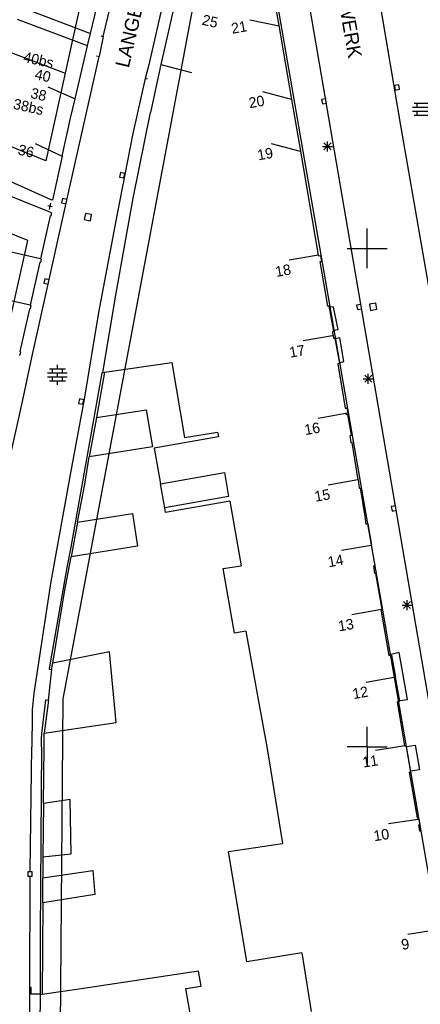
# Model space of a CAD drawing. Header units: millimetres. Extents: x 135944 to 142000, y 454200 to 456692.
# Tile 104 of 153: x 137065 to 137105, y 456174 to 456273. Entities that reach past the tile are written whole.
import ezdxf
from ezdxf.enums import TextEntityAlignment as Align

# ---------------------------------------------------------------- set-up
doc = ezdxf.new("R2010")
doc.units = ezdxf.units.MM
for name, color, linetype in [('TotaalGBKN2013_Bistad', 251, 'Continuous'), ('TotaalGBKN2013X$0$Contouren', 251, 'Continuous'), ('TotaalGBKN2013X$0$Xref', 251, 'Continuous')]:
    doc.layers.add(name, color=color, linetype=linetype)
doc.styles.add('TotaalGBKN2013X$0$GBKN binnenstad 2009$0$Standard', font='txt')

# ---------------------------------------------------------------- blocks, each defined once
blk = doc.blocks.new('TotaalGBKN2013X$0$GBKN binnenstad 2009')
at = {"layer": 'TotaalGBKN2013_Bistad'}
for p, q in [((137107006, 456200000), (137091862, 456288163)), ((137073521, 456271251), (137077126, 456286509)), ((137080457, 456278655), (137078053, 456268283)), ((137091174, 456272337), (137090114, 456278456)), ((137103429, 456262113), (137100870, 456277261)), ((137072248, 456271548), (137073335, 456276116)), ((137080675, 456274443), (137079297, 456268456)), ((137065393, 456274154), (137072248, 456271548)), ((137071957, 456270326), (137064919, 456272945)), ((137088242, 456272925), (137091182, 456272335)), ((137092457, 456264937), (137091174, 456272337)), ((137071957, 456270326), (137072248, 456271548)), ((137073276, 456271303), (137073521, 456271252)), ((137070690, 456265004), (137071957, 456270326)), ((137073521, 456271251), (137073108, 456269256)), ((137070423, 456257375), (137073108, 456269256)), ((137072863, 456269308), (137073108, 456269257)), ((137079297, 456268456), (137078254, 456263614)), ((137079297, 456268456), (137082365, 456267636)), ((137078053, 456268283), (137077732, 456267024)), ((137077732, 456267024), (137076488, 456261506)), ((137077976, 456266971), (137077732, 456267024)), ((137103187, 456266402), (137102743, 456266326)), ((137103263, 456265958), (137103187, 456266402)), ((137070746, 456264978), (137067988, 456266158)), ((137089496, 456265729), (137092394, 456264954)), ((137102743, 456266326), (137102819, 456265882)), ((137102819, 456265882), (137103263, 456265958)), ((137070228, 456263063), (137070690, 456265004)), ((137093357, 456259739), (137092457, 456264937)), ((137095877, 456265008), (137095433, 456264932)), ((137095433, 456264932), (137095509, 456264489)), ((137095509, 456264489), (137095952, 456264564)), ((137104728, 456264557), (137106328, 456264557)), ((137105028, 456264157), (137105028, 456264557)), ((137076541, 456255046), (137078254, 456263614)), ((137104548, 456264157), (137106508, 456264157)), ((137104548, 456263757), (137106508, 456263757)), ((137105028, 456263357), (137105028, 456263757)), ((137069395, 456259244), (137070228, 456263063)), ((137104728, 456263357), (137106328, 456263357)), ((137076488, 456261506), (137074920, 456253478)), ((137106436, 456244852), (137103429, 456262113)), ((137069435, 456259226), (137066711, 456260482)), ((137090379, 456260503), (137093285, 456259758)), ((137095670, 456259875), (137096378, 456260583)), ((137096378, 456259875), (137095670, 456260583)), ((137096024, 456259729), (137096024, 456260729)), ((137095119, 456249328), (137093357, 456259739)), ((137095524, 456260229), (137096524, 456260229)), ((137069395, 456259244), (137068434, 456254838)), ((137060897, 456258218), (137068323, 456254884)), ((137075243, 456257595), (137075152, 456257154)), ((137075684, 456257504), (137075243, 456257595)), ((137075593, 456257063), (137075684, 456257504)), ((137058658, 456257454), (137068073, 456253684)), ((137069444, 456252911), (137070423, 456257375)), ((137075152, 456257154), (137075593, 456257063)), ((137068121, 456253908), (137068251, 456254538)), ((137068434, 456254838), (137068323, 456254884)), ((137069443, 456254998), (137069345, 456254559)), ((137069345, 456254559), (137069784, 456254461)), ((137069882, 456254900), (137069443, 456254998)), ((137074818, 456245503), (137076541, 456255046)), ((137068410, 456254177), (137067962, 456254269)), ((137068073, 456253684), (137068331, 456253581)), ((137068331, 456253581), (137068251, 456253241)), ((137066342, 456239045), (137069444, 456252911)), ((137068191, 456253251), (137067221, 456248951)), ((137068251, 456253241), (137068191, 456253251)), ((137071747, 456253509), (137071622, 456252902)), ((137071622, 456252902), (137072229, 456252777)), ((137072354, 456253384), (137071747, 456253509)), ((137072229, 456252777), (137072354, 456253384)), ((137074920, 456253478), (137073061, 456243586)), ((137100000, 456250000), (137100000, 456252000)), ((137067221, 456248951), (137064294, 456249608)), ((137098000, 456250000), (137100000, 456250000)), ((137100000, 456250000), (137102000, 456250000)), ((137100000, 456248000), (137100000, 456250000)), ((137067151, 456248601), (137066191, 456244301)), ((137067221, 456248591), (137067151, 456248601)), ((137067221, 456248951), (137067291, 456248931)), ((137067291, 456248931), (137067221, 456248591)), ((137095123, 456249329), (137092169, 456248809)), ((137095140, 456249204), (137095119, 456249328)), ((137095359, 456249242), (137095140, 456249204)), ((137095286, 456248669), (137095441, 456248694)), ((137096042, 456244193), (137095286, 456248669)), ((137095441, 456248694), (137095359, 456249242)), ((137067664, 456246939), (137067566, 456246500)), ((137068103, 456246841), (137067664, 456246939)), ((137067566, 456246500), (137068005, 456246402)), ((137066179, 456244305), (137063252, 456244962)), ((137073475, 456237544), (137074818, 456245503)), ((137066111, 456243951), (137065151, 456239651)), ((137066181, 456243941), (137066111, 456243951)), ((137066261, 456244281), (137066181, 456243941)), ((137066191, 456244301), (137066261, 456244281)), ((137096192, 456244197), (137096042, 456244193)), ((137096677, 456241700), (137096192, 456244197)), ((137096611, 456244101), (137096211, 456244141)), ((137097111, 456241851), (137096611, 456244101)), ((137099388, 456244385), (137098944, 456244309)), ((137098944, 456244309), (137099020, 456243866)), ((137099020, 456243866), (137099463, 456243941)), ((137100861, 456244502), (137100250, 456244397)), ((137100250, 456244397), (137100355, 456243786)), ((137100355, 456243786), (137100966, 456243891)), ((137100966, 456243891), (137100861, 456244502)), ((137073061, 456243586), (137071599, 456234862)), ((137096552, 456241675), (137096677, 456241700)), ((137096600, 456241247), (137096552, 456241675)), ((137096631, 456241781), (137097111, 456241851)), ((137096526, 456241235), (137093572, 456240715)), ((137096600, 456241247), (137096630, 456240980)), ((137096630, 456240980), (137096770, 456240989)), ((137096770, 456240989), (137097219, 456238438)), ((137097261, 456241041), (137096771, 456240921)), ((137097671, 456238671), (137097261, 456241041)), ((137065141, 456239291), (137065071, 456239301)), ((137065221, 456239631), (137065141, 456239291)), ((137065151, 456239651), (137065221, 456239631)), ((137065418, 456234651), (137066342, 456239045)), ((137068120, 456237913), (137069720, 456237913)), ((137068420, 456237513), (137068420, 456237913)), ((137068920, 456237913), (137068920, 456238313)), ((137069420, 456237513), (137069420, 456237913)), ((137073652, 456237569), (137080406, 456238540)), ((137080406, 456238540), (137081673, 456231028)), ((137097219, 456238438), (137097049, 456238418)), ((137097049, 456238418), (137097801, 456233980)), ((137097231, 456238511), (137097671, 456238671)), ((137067940, 456237513), (137069900, 456237513)), ((137067940, 456237113), (137069900, 456237113)), ((137068420, 456236713), (137068420, 456237113)), ((137068920, 456237113), (137068920, 456237513)), ((137069420, 456236713), (137069420, 456237113)), ((137073385, 456237527), (137070283, 456220030)), ((137073652, 456237569), (137072831, 456233030)), ((137073475, 456237544), (137073385, 456237527)), ((137073475, 456237544), (137073652, 456237569)), ((137099620, 456236927), (137100620, 456236927)), ((137099766, 456236573), (137100474, 456237281)), ((137100474, 456236573), (137099766, 456237281)), ((137100120, 456236427), (137100120, 456237427)), ((137068120, 456236713), (137069720, 456236713)), ((137068920, 456236313), (137068920, 456236713)), ((137071599, 456234862), (137070242, 456227504)), ((137071129, 456234900), (137071038, 456234459)), ((137071570, 456234809), (137071129, 456234900)), ((137071479, 456234368), (137071570, 456234809)), ((137062682, 456222402), (137065418, 456234651)), ((137071038, 456234459), (137071479, 456234368)), ((137072831, 456233030), (137077816, 456233794)), ((137077816, 456233794), (137078463, 456230107)), ((137097801, 456233980), (137097974, 456233979)), ((137097974, 456233979), (137098063, 456233509)), ((137072831, 456233030), (137072121, 456229078)), ((137098027, 456233464), (137095073, 456232944)), ((137097902, 456233434), (137097927, 456233446)), ((137097942, 456233294), (137097902, 456233434)), ((137098063, 456233509), (137097927, 456233446)), ((137098077, 456233324), (137097942, 456233294)), ((137098422, 456231253), (137098077, 456233324)), ((137085080, 456231096), (137078649, 456229968)), ((137081673, 456231028), (137084996, 456231573)), ((137084996, 456231573), (137085080, 456231096)), ((137098286, 456231246), (137098422, 456231253)), ((137098385, 456230504), (137098286, 456231246)), ((137078463, 456230107), (137072121, 456229078)), ((137078649, 456229968), (137079278, 456226383)), ((137098516, 456230532), (137098385, 456230504)), ((137099086, 456226787), (137098516, 456230532)), ((137071662, 456226363), (137072121, 456229078)), ((137070242, 456227504), (137068263, 456216596)), ((137079278, 456226383), (137085682, 456227507)), ((137085682, 456227507), (137086103, 456225104)), ((137070943, 456222539), (137071662, 456226363)), ((137079700, 456223980), (137079278, 456226383)), ((137099061, 456226783), (137096107, 456226263)), ((137099086, 456226787), (137099211, 456225962)), ((137099211, 456225962), (137099316, 456225977)), ((137099316, 456225977), (137099776, 456223126)), ((137086103, 456225104), (137079700, 456223980)), ((137079781, 456223516), (137079700, 456223980)), ((137086213, 456224641), (137079781, 456223516)), ((137086213, 456224641), (137087349, 456218162)), ((137102866, 456224173), (137102422, 456224097)), ((137102422, 456224097), (137102498, 456223654)), ((137070943, 456222539), (137076453, 456223409)), ((137076453, 456223409), (137076960, 456220130)), ((137099776, 456223126), (137099871, 456222356)), ((137102498, 456223654), (137102941, 456223729)), ((137070943, 456222539), (137070299, 456219054)), ((137099871, 456222356), (137100066, 456222386)), ((137100066, 456222386), (137100442, 456220223)), ((137070283, 456220030), (137069869, 456218006)), ((137076960, 456220130), (137070299, 456219054)), ((137100390, 456220215), (137097436, 456219695)), ((137100794, 456218200), (137100442, 456220223)), ((137069638, 456215565), (137070299, 456219054)), ((137069869, 456218006), (137068181, 456208424)), ((137085566, 456217912), (137087349, 456218162)), ((137100669, 456218155), (137100794, 456218200)), ((137100788, 456217380), (137100669, 456218155)), ((137086702, 456211410), (137085566, 456217912)), ((137100868, 456217410), (137100788, 456217380)), ((137101510, 456213794), (137100868, 456217410)), ((137068263, 456216596), (137066559, 456205408)), ((137068459, 456208394), (137069638, 456215565)), ((137103510, 456214230), (137104510, 456214230)), ((137103656, 456213876), (137104364, 456214584)), ((137104364, 456213876), (137103656, 456214584)), ((137104010, 456213730), (137104010, 456214730)), ((137101430, 456213784), (137098476, 456213264)), ((137101375, 456213772), (137101510, 456213794)), ((137101375, 456213772), (137102186, 456209157)), ((137087844, 456211598), (137086702, 456211410)), ((137087844, 456211598), (137089078, 456204760)), ((137074144, 456209539), (137068459, 456208394)), ((137074822, 456202466), (137074144, 456209539)), ((137102186, 456209157), (137102436, 456209192)), ((137103221, 456209461), (137102411, 456209281)), ((137102436, 456209192), (137102838, 456206986)), ((137104061, 456204761), (137103221, 456209461)), ((137068181, 456208424), (137068114, 456207812)), ((137068366, 456207782), (137068410, 456208173)), ((137068410, 456208173), (137068459, 456208394)), ((137068016, 456204699), (137068366, 456207782)), ((137068114, 456207812), (137068366, 456207782)), ((137102869, 456206991), (137099915, 456206471)), ((137103276, 456204586), (137102838, 456206986)), ((137066559, 456205408), (137066390, 456203710)), ((137067373, 456201332), (137067777, 456204721)), ((137068016, 456204699), (137067612, 456201369)), ((137067777, 456204721), (137068016, 456204699)), ((137089078, 456204760), (137089937, 456200000)), ((137103056, 456204536), (137103276, 456204586)), ((137103799, 456200095), (137103056, 456204536)), ((137103279, 456204649), (137104061, 456204761)), ((137066401, 456203171), (137066360, 456200000)), ((137066390, 456203710), (137066401, 456203171)), ((137067612, 456201369), (137074822, 456202466)), ((137067321, 456200788), (137067373, 456201332)), ((137067581, 456200000), (137067612, 456201369)), ((137100000, 456200000), (137100000, 456202000)), ((137067316, 456200000), (137067321, 456200788)), ((137066201, 456187561), (137066360, 456200000)), ((137067316, 456200000), (137067201, 456181241)), ((137067519, 456194336), (137067581, 456200000)), ((137089937, 456200000), (137090300, 456197771)), ((137100000, 456200000), (137098000, 456200000)), ((137100000, 456200000), (137098000, 456200000)), ((137100000, 456200000), (137102000, 456200000)), ((137100000, 456200000), (137102000, 456200000)), ((137100000, 456200000), (137100000, 456198000)), ((137103177, 456200000), (137100834, 456199640)), ((137103799, 456200095), (137103177, 456200000)), ((137103799, 456200095), (137103927, 456200118)), ((137103927, 456200118), (137103947, 456200000)), ((137103942, 456200031), (137104830, 456200184)), ((137104382, 456197468), (137103947, 456200000)), ((137104830, 456200184), (137104862, 456200000)), ((137104862, 456200000), (137105254, 456197720)), ((137090300, 456197771), (137091517, 456190300)), ((137104251, 456197458), (137104382, 456197468)), ((137105063, 456192892), (137104251, 456197458)), ((137105254, 456197720), (137104366, 456197567)), ((137067519, 456194336), (137067473, 456188962)), ((137070220, 456194716), (137067519, 456194336)), ((137070294, 456189291), (137070220, 456194716)), ((137105106, 456192736), (137102141, 456192281)), ((137105087, 456192895), (137105063, 456192892)), ((137105118, 456192742), (137105087, 456192895)), ((137105218, 456192773), (137105118, 456192742)), ((137105320, 456192216), (137105218, 456192773)), ((137105196, 456192197), (137105320, 456192216)), ((137105295, 456191543), (137105196, 456192197)), ((137105385, 456191538), (137105295, 456191543)), ((137086088, 456189505), (137091517, 456190300)), ((137087938, 456178462), (137086088, 456189505)), ((137067473, 456188962), (137067468, 456186863)), ((137067473, 456188962), (137070294, 456189291)), ((137066394, 456187489), (137065944, 456187487)), ((137065944, 456187487), (137065946, 456187037)), ((137066396, 456187039), (137066394, 456187489)), ((137067468, 456186863), (137072473, 456187593)), ((137072473, 456187593), (137072680, 456185212)), ((137065946, 456187037), (137066396, 456187039)), ((137066171, 456187021), (137066127, 456175869)), ((137067462, 456184379), (137067468, 456186863)), ((137072680, 456185212), (137067462, 456184379)), ((137067462, 456184379), (137067409, 456175157)), ((137107045, 456181666), (137104085, 456181184)), ((137067201, 456181241), (137067198, 456175200)), ((137093438, 456179354), (137087938, 456178462)), ((137093438, 456179354), (137094392, 456173461)), ((137083068, 456177521), (137071536, 456175784)), ((137083347, 456176011), (137083068, 456177521)), ((137066127, 456175869), (137066115, 456167028)), ((137066288, 456175870), (137066127, 456175869)), ((137066285, 456175216), (137066288, 456175870)), ((137071536, 456175784), (137067409, 456175157)), ((137081825, 456175774), (137083347, 456176011)), ((137082509, 456171839), (137081825, 456175774)), ((137067198, 456175200), (137066285, 456175216)), ((137067188, 456175123), (137067176, 456172162)), ((137067198, 456175200), (137067188, 456175123)), ((137067409, 456175157), (137067188, 456175123))]:
    blk.add_line(p, q, dxfattribs=at)
at = {"layer": 'TotaalGBKN2013_Bistad', "style": 'TotaalGBKN2013X$0$GBKN binnenstad 2009$0$Standard'}
for s, rotation, p in [('LANGE JUFFERSTRAAT', 76.862231, (137076080, 456268036)), ('LUCASBOLWERK', 279.835514, (137095455, 456284368))]:
    blk.add_text(s, height=1400, rotation=rotation, dxfattribs=at).set_placement(p)
blk.add_text('25', height=1054, rotation=347.0266, dxfattribs=at).set_placement((137083481.3, 456272960.5), align=Align.MIDDLE_LEFT)
for s, rotation, p in [('21', 9.8569, (137087925.1, 456272308)), ('40bs', 347.4177, (137068532.3, 456268564.8)), ('40', 347.3963, (137068227.9, 456267161.5)), ('38', 347.4177, (137067808.2, 456265273.1)), ('38bs', 347.4177, (137067514.3, 456263866.8)), ('20', 9.8569, (137089679.6, 456264841.9)), ('36', 347.4177, (137066549, 456259593.4)), ('19', 9.8569, (137090537.8, 456259613.5)), ('18', 9.999, (137092339, 456247919.7)), ('17', 9.999, (137093740.8, 456239824.7)), ('16', 9.999, (137095258.8, 456232057.1)), ('15', 9.999, (137096275.7, 456225372.1)), ('14', 9.999, (137097608.5, 456218806.1)), ('13', 9.999, (137098644.5, 456212374)), ('12', 9.999, (137100089.4, 456205581.9)), ('11', 8.7344, (137101083.4, 456198681.9)), ('10', 8.7344, (137102201.2, 456191301.8)), ('9', 9.2443, (137104214, 456180287.8))]:
    blk.add_text(s, height=1054, rotation=rotation, dxfattribs=at).set_placement(p, align=Align.MIDDLE_RIGHT)

msp = doc.modelspace()

# ---------------------------------------------------------------- linework, layer by layer
at = {"layer": 'TotaalGBKN2013X$0$Contouren'}
for p, q in [((137078.309, 456306.653), (137067.77, 456258.77)), ((137083.2, 456277.967), (137069.472, 456204.824)), ((137118.9, 456113.821), (137090.661, 456276.576)), ((137069.751, 456267.547), (137063.683, 456269.838)), ((137067.77, 456258.77), (137042.278, 456269.058)), ((137065.971, 456250.796), (137041.28, 456260.75)), ((137059.785, 456223.388), (137065.971, 456250.796)), ((137069.472, 456204.824), (137068.805, 456121.078))]:
    msp.add_line(p, q, dxfattribs=at)

# ---------------------------------------------------------------- block references
at = {"layer": 'TotaalGBKN2013X$0$Xref', "xscale": 0.0009999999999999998, "yscale": 0.0009999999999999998, "zscale": 0.0009999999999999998}
msp.add_blockref('TotaalGBKN2013X$0$GBKN binnenstad 2009', (0, 0), dxfattribs=at)

doc.saveas('drawing.dxf')
